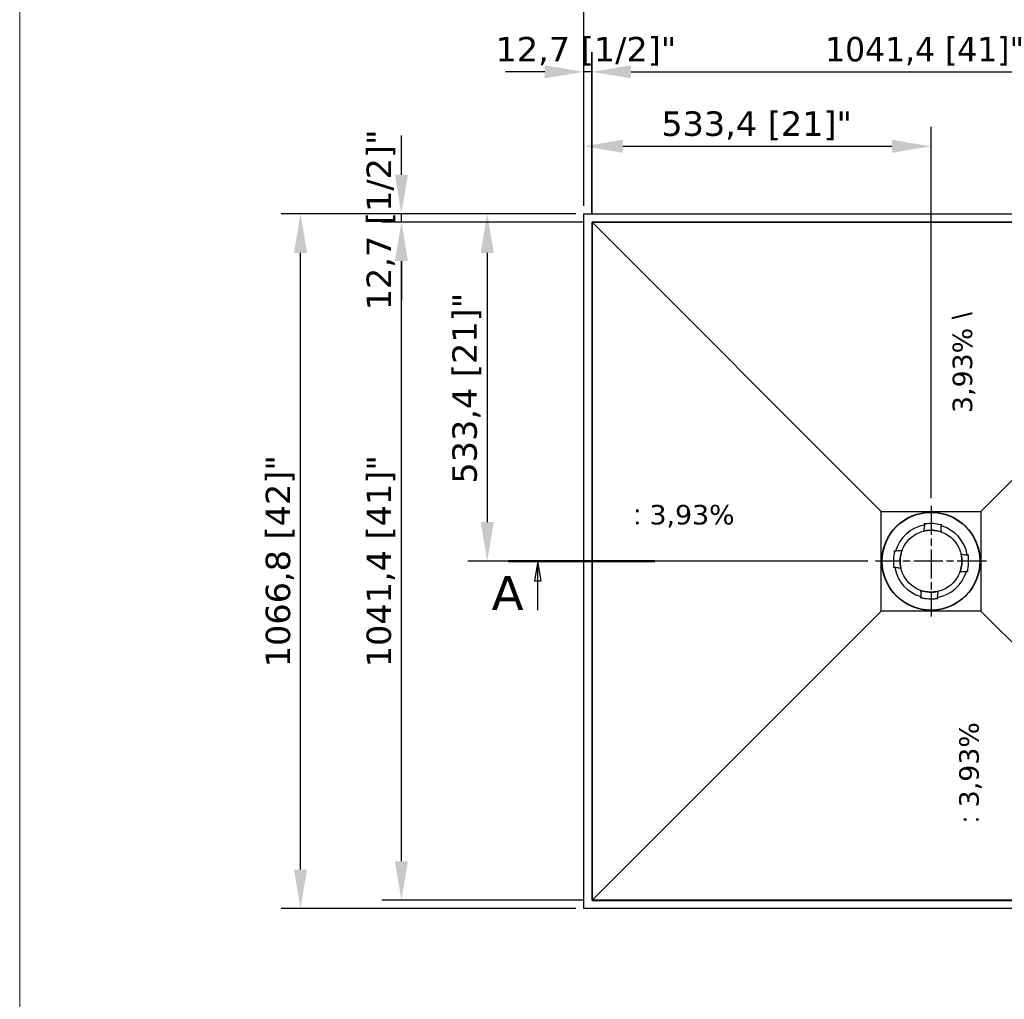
# Model space of a CAD drawing. Header units: millimetres. Extents: x -10668 to 10668, y -400 to 5820.
# Tile 18 of 28: x 400 to 2417, y 2710 to 4715. Entities that reach past the tile are written whole.
import ezdxf

# ---------------------------------------------------------------- set-up
doc = ezdxf.new("R2010")
doc.units = ezdxf.units.MM
doc.header["$LTSCALE"] = 20
doc.linetypes.add('CHAIN', pattern=[0.3543, 0.2362, -0.0295, 0.0591, -0.0295])
for name, color, linetype, lineweight in [('_Sichtbarkanten', 7, 'Continuous', 25), ('Bemaßung (ISO)', 7, 'Continuous', 25), ('Mittelpunktmarkierung (ISO)', 7, 'Continuous', 25), ('Rahmen (ISO)', 7, 'Continuous', 70), ('Schnittlinie (ISO)', 7, 'CHAIN', 25), ('Symbol (ISO)', 7, 'Continuous', 25)]:
    doc.layers.add(name, color=color, linetype=linetype, lineweight=lineweight)
doc.styles.add('Bezeichnungstext (DIN)', font='verdana.ttf')
doc.styles.add('Notiztext (ISO)', font='verdana.ttf')
doc.styles.add('Pfeiltext', font='verdana.ttf')
doc.dimstyles.new('wedi USA', dxfattribs={"dimscale": 20, "dimtxt": 2.5, "dimasz": 4, "dimexe": 2, "dimexo": 0.8, "dimgap": 0.3, "dimtad": 1, "dimdec": 1, "dimrnd": 1e-08, "dimtxsty": 'Notiztext (ISO)', "dimcen": 0.09, "dimclrd": 7, "dimclre": 7, "dimclrt": 256, "dimadec": 0, "dimazin": 2, "dimtfac": 0.6, "dimtmove": 0, "dimatfit": 3, "dimfxl": 1, "dimtolj": 1, "dimlwd": -1, "dimlwe": -1, "dimarcsym": 0})

# ---------------------------------------------------------------- blocks, each defined once
blk = doc.blocks.new('Ränder wedi_Zeichnungsrahmen')
at = {"layer": 'Rahmen (ISO)', "color": 208, "lineweight": 18, "true_color": 0x400040}
blk.add_line((20, 291), (20, 6), dxfattribs=at)
blk = doc.blocks.new('2DTransSchnitt0')
at = {"layer": 'Schnittlinie (ISO)', "linetype": 'Continuous', "lineweight": 50}
for p, q in [((70.05, 180.34), (85.05, 180.34)), ((140.87, 180.34), (155.87, 180.34))]:
    blk.add_line(p, q, dxfattribs=at)
at = {"layer": 'Schnittlinie (ISO)', "linetype": 'Continuous'}
for p, q in [((73.05, 180.34), (72.7, 178.34)), ((73.05, 178.34), (73.05, 180.34)), ((73.4, 178.34), (73.05, 180.34)), ((152.87, 180.34), (152.52, 178.34)), ((152.87, 178.34), (152.87, 180.34)), ((153.22, 178.34), (152.87, 180.34)), ((72.7, 178.34), (73.4, 178.34)), ((73.05, 175.34), (73.05, 178.34)), ((152.52, 178.34), (153.22, 178.34)), ((152.87, 175.34), (152.87, 178.34))]:
    blk.add_line(p, q, dxfattribs=at)
at = {"layer": 'Schnittlinie (ISO)', "linetype": 'Continuous', "flags": 128}
for points in [[(73.4, 178.34), (73.05, 180.34), (72.7, 178.34), (73.4, 178.34)], [(153.22, 178.34), (152.87, 180.34), (152.52, 178.34), (153.22, 178.34)]]:
    blk.add_lwpolyline(points, dxfattribs=at)
at = {"layer": 'Schnittlinie (ISO)'}
for points in [[(73.4, 178.34), (73.05, 180.34), (72.7, 178.34), (73.4, 178.34)], [(153.22, 178.34), (152.87, 180.34), (152.52, 178.34), (153.22, 178.34)]]:
    blk.add_solid(points, dxfattribs=at)
at = {"layer": 'Schnittlinie (ISO)', "char_height": 3.5, "attachment_point": 7, "style": 'Bezeichnungstext (DIN)'}
for insert in [(68.32, 175.34), (154.43, 175.34)]:
    blk.add_mtext('A', dxfattribs=dict(at, insert=insert))
blk = doc.blocks.new('*D60')
at = {"layer": 'Bemaßung (ISO)', "color": 7, "transparency": 16777216}
for p, q in [((1555.2, 4334.1), (1555.2, 4648.7)), ((1572.1, 4317.1), (1572.1, 4648.7)), ((1475.2, 4608.7), (1395.2, 4608.7)), ((1572.1, 4608.7), (1555.2, 4608.7)), ((1652.1, 4608.7), (1732.1, 4608.7))]:
    blk.add_line(p, q, dxfattribs=at)
for points in [[(1475.2, 4622), (1475.2, 4595.4), (1555.2, 4608.7)], [(1652.1, 4622), (1652.1, 4595.4), (1572.1, 4608.7)]]:
    blk.add_solid(points, dxfattribs=at)
at = {"layer": 'Defpoints', "color": 0, "transparency": 16777216}
for p in [(1555.2, 4608.7), (1555.2, 4318.1), (1572.1, 4301.1)]:
    blk.add_point(p, dxfattribs=at)
at = {"layer": 'Bemaßung (ISO)', "transparency": 16777216, "insert": (1374.6, 4680.1), "char_height": 50, "attachment_point": 1, "style": 'Notiztext (ISO)'}
blk.add_mtext('\\A1;12,7 [1/2]"', dxfattribs=at)
blk = doc.blocks.new('*D61')
at = {"layer": 'Bemaßung (ISO)', "color": 7, "transparency": 16777216}
for p, q in [((1572.2, 4317.1), (1572.2, 4648.7)), ((2960.6, 4317.1), (2960.6, 4648.7)), ((1652.2, 4608.7), (2880.6, 4608.7))]:
    blk.add_line(p, q, dxfattribs=at)
for points in [[(1652.2, 4622), (1652.2, 4595.4), (1572.2, 4608.7)], [(2880.6, 4622), (2880.6, 4595.4), (2960.6, 4608.7)]]:
    blk.add_solid(points, dxfattribs=at)
at = {"layer": 'Defpoints', "color": 0, "transparency": 16777216}
for p in [(2960.6, 4608.7), (1572.2, 4301.1), (2960.6, 4301.1)]:
    blk.add_point(p, dxfattribs=at)
at = {"layer": 'Bemaßung (ISO)', "transparency": 16777216, "insert": (2049.2, 4680.1), "char_height": 50, "attachment_point": 1, "style": 'Notiztext (ISO)'}
blk.add_mtext('\\A1;1041,4 [41]"', dxfattribs=at)
blk = doc.blocks.new('*D62')
at = {"layer": 'Bemaßung (ISO)', "color": 7, "transparency": 16777216}
for p, q in [((1181.8, 4398.1), (1181.8, 4478.1)), ((1539.2, 4318.1), (1141.8, 4318.1)), ((1181.8, 4301.1), (1181.8, 4318.1)), ((1556.1, 4301.1), (1141.8, 4301.1)), ((1181.8, 4221.1), (1181.8, 4141.1))]:
    blk.add_line(p, q, dxfattribs=at)
for points in [[(1168.5, 4398.1), (1195.2, 4398.1), (1181.8, 4318.1)], [(1168.5, 4221.1), (1195.2, 4221.1), (1181.8, 4301.1)]]:
    blk.add_solid(points, dxfattribs=at)
at = {"layer": 'Defpoints', "color": 0, "transparency": 16777216}
for p in [(1181.8, 4318.1), (1555.2, 4318.1), (1572.1, 4301.1)]:
    blk.add_point(p, dxfattribs=at)
at = {"layer": 'Bemaßung (ISO)', "transparency": 16777216, "insert": (1110.4, 4120.5), "char_height": 50, "attachment_point": 1, "rotation": 90, "style": 'Notiztext (ISO)'}
blk.add_mtext('\\A1;12,7 [1/2]"', dxfattribs=at)
blk = doc.blocks.new('*D63')
at = {"layer": 'Bemaßung (ISO)', "color": 7, "transparency": 16777216}
for p, q in [((1556.2, 4301.1), (1141.8, 4301.1)), ((1181.8, 2992.6), (1181.8, 4221.1)), ((1556.2, 2912.6), (1141.8, 2912.6))]:
    blk.add_line(p, q, dxfattribs=at)
for points in [[(1168.5, 4221.1), (1195.2, 4221.1), (1181.8, 4301.1)], [(1168.5, 2992.6), (1195.2, 2992.6), (1181.8, 2912.6)]]:
    blk.add_solid(points, dxfattribs=at)
at = {"layer": 'Defpoints', "color": 0, "transparency": 16777216}
for p in [(1181.8, 4301.1), (1572.2, 4301.1), (1572.2, 2912.6)]:
    blk.add_point(p, dxfattribs=at)
at = {"layer": 'Bemaßung (ISO)', "transparency": 16777216, "insert": (1110.4, 3389.7), "char_height": 50, "attachment_point": 1, "rotation": 90, "style": 'Notiztext (ISO)'}
blk.add_mtext('\\A1;1041,4 [41]"', dxfattribs=at)
blk = doc.blocks.new('*D64')
at = {"layer": 'Bemaßung (ISO)', "color": 7, "transparency": 16777216}
for p, q in [((1555.2, 4334.1), (1555.2, 4820)), ((2977.6, 4334.1), (2977.6, 4820)), ((1635.2, 4780), (2897.6, 4780))]:
    blk.add_line(p, q, dxfattribs=at)
for points in [[(1635.2, 4793.3), (1635.2, 4766.7), (1555.2, 4780)], [(2897.6, 4793.3), (2897.6, 4766.7), (2977.6, 4780)]]:
    blk.add_solid(points, dxfattribs=at)
at = {"layer": 'Defpoints', "color": 0, "transparency": 16777216}
for p in [(2977.6, 4780), (1555.2, 4318.1), (2977.6, 4318.1)]:
    blk.add_point(p, dxfattribs=at)
at = {"layer": 'Bemaßung (ISO)', "transparency": 16777216, "insert": (2049.2, 4851.4), "char_height": 50, "attachment_point": 1, "style": 'Notiztext (ISO)'}
blk.add_mtext('\\A1;1066,8 [42]"', dxfattribs=at)
blk = doc.blocks.new('*D65')
at = {"layer": 'Bemaßung (ISO)', "color": 7, "transparency": 16777216}
for p, q in [((1539.2, 4318.1), (935.2, 4318.1)), ((975.2, 2975.7), (975.2, 4238.1)), ((1539.2, 2895.7), (935.2, 2895.7))]:
    blk.add_line(p, q, dxfattribs=at)
for points in [[(961.9, 4238.1), (988.5, 4238.1), (975.2, 4318.1)], [(961.9, 2975.7), (988.5, 2975.7), (975.2, 2895.7)]]:
    blk.add_solid(points, dxfattribs=at)
at = {"layer": 'Defpoints', "color": 0, "transparency": 16777216}
for p in [(975.2, 4318.1), (1555.2, 4318.1), (1555.2, 2895.7)]:
    blk.add_point(p, dxfattribs=at)
at = {"layer": 'Bemaßung (ISO)', "transparency": 16777216, "insert": (903.8, 3389.7), "char_height": 50, "attachment_point": 1, "rotation": 90, "style": 'Notiztext (ISO)'}
blk.add_mtext('\\A1;1066,8 [42]"', dxfattribs=at)
blk = doc.blocks.new('*D66')
at = {"layer": 'Bemaßung (ISO)', "color": 7, "transparency": 16777216}
for p, q in [((1555.2, 4334.1), (1555.2, 4496.2)), ((2266.4, 3736.2), (2266.4, 4496.2)), ((1635.2, 4456.2), (2186.4, 4456.2))]:
    blk.add_line(p, q, dxfattribs=at)
for points in [[(1635.2, 4469.6), (1635.2, 4442.9), (1555.2, 4456.2)], [(2186.4, 4469.6), (2186.4, 4442.9), (2266.4, 4456.2)]]:
    blk.add_solid(points, dxfattribs=at)
at = {"layer": 'Defpoints', "color": 0, "transparency": 16777216}
for p in [(2266.4, 4456.2), (1555.2, 4318.1), (2266.4, 3720.2)]:
    blk.add_point(p, dxfattribs=at)
at = {"layer": 'Bemaßung (ISO)', "transparency": 16777216, "insert": (1714, 4527.6), "char_height": 50, "attachment_point": 1, "style": 'Notiztext (ISO)'}
blk.add_mtext('\\A1;533,4 [21]"', dxfattribs=at)
blk = doc.blocks.new('*D67')
at = {"layer": 'Bemaßung (ISO)', "color": 7, "transparency": 16777216}
for p, q in [((1539.2, 4318.1), (1317.5, 4318.1)), ((1357.5, 4238.1), (1357.5, 3686.9)), ((2137.1, 3606.9), (1317.5, 3606.9))]:
    blk.add_line(p, q, dxfattribs=at)
for points in [[(1344.2, 4238.1), (1370.9, 4238.1), (1357.5, 4318.1)], [(1344.2, 3686.9), (1370.9, 3686.9), (1357.5, 3606.9)]]:
    blk.add_solid(points, dxfattribs=at)
at = {"layer": 'Defpoints', "color": 0, "transparency": 16777216}
for p in [(1555.2, 4318.1), (1357.5, 3606.9), (2153.1, 3606.9)]:
    blk.add_point(p, dxfattribs=at)
at = {"layer": 'Bemaßung (ISO)', "transparency": 16777216, "insert": (1286.1, 3765.6), "char_height": 50, "attachment_point": 1, "rotation": 90, "style": 'Notiztext (ISO)'}
blk.add_mtext('\\A1;533,4 [21]"', dxfattribs=at)

msp = doc.modelspace()

# ---------------------------------------------------------------- linework, layer by layer
at = {"layer": '_Sichtbarkanten'}
for p, q in [((1555.19, 4318.05), (2977.59, 4318.05)), ((1555.19, 2895.65), (1555.19, 4318.05)), ((2960.65, 4301.12), (1572.12, 4301.12)), ((1572.12, 4301.12), (1572.12, 2912.59)), ((1572.15, 4301.09), (2960.62, 4301.09)), ((1572.15, 2912.62), (1572.15, 4301.09)), ((1572.15, 4301.09), (2164.42, 3708.82)), ((2960.62, 4301.09), (2368.35, 3708.82)), ((2164.42, 3708.82), (2368.35, 3708.82)), ((2164.42, 3504.88), (2164.42, 3708.82)), ((2368.35, 3708.82), (2368.35, 3504.88)), ((2253.65, 3684.27), (2253.6, 3684.58)), ((2253.86, 3682.96), (2253.65, 3684.27)), ((2253.86, 3682.96), (2253.86, 3682.96)), ((2253.87, 3682.94), (2253.88, 3682.85)), ((2287.2, 3681.1), (2287.17, 3681.01)), ((2287.56, 3682.4), (2287.2, 3681.12)), ((2287.2, 3681.12), (2287.2, 3681.12)), ((2287.64, 3682.7), (2287.56, 3682.4)), ((2251.84, 3668.5), (2251.84, 3668.51)), ((2287.63, 3666.52), (2287.63, 3666.53)), ((2190.54, 3628.11), (2190.84, 3628.03)), ((2190.84, 3628.03), (2192.12, 3627.67)), ((2192.12, 3627.67), (2192.12, 3627.67)), ((2192.14, 3627.66), (2192.23, 3627.64)), ((2206.71, 3628.09), (2206.7, 3628.09)), ((2328.03, 3621.4), (2328.04, 3621.4)), ((2342.47, 3619.37), (2342.38, 3619.36)), ((2342.49, 3619.37), (2343.81, 3619.59)), ((2342.49, 3619.37), (2342.49, 3619.37)), ((2343.81, 3619.59), (2344.11, 3619.64)), ((2188.97, 3594.11), (2188.66, 3594.06)), ((2190.28, 3594.33), (2188.97, 3594.11)), ((2190.28, 3594.33), (2190.28, 3594.33)), ((2190.3, 3594.33), (2190.39, 3594.35)), ((2204.74, 3592.3), (2204.73, 3592.3)), ((2326.06, 3585.61), (2326.07, 3585.61)), ((2340.63, 3586.04), (2340.54, 3586.07)), ((2340.65, 3586.04), (2340.65, 3586.04)), ((2341.94, 3585.68), (2340.65, 3586.04)), ((2342.23, 3585.59), (2341.94, 3585.68)), ((2245.13, 3531.01), (2245.21, 3531.3)), ((2245.15, 3547.18), (2245.14, 3547.17)), ((2245.21, 3531.3), (2245.57, 3532.59)), ((2245.57, 3532.59), (2245.57, 3532.59)), ((2245.58, 3532.61), (2245.6, 3532.69)), ((2278.9, 3530.77), (2278.89, 3530.86)), ((2278.91, 3530.75), (2278.91, 3530.75)), ((2278.91, 3530.75), (2279.12, 3529.43)), ((2279.12, 3529.43), (2279.17, 3529.13)), ((2280.94, 3545.21), (2280.94, 3545.2)), ((1572.15, 2912.62), (2164.42, 3504.88)), ((2368.35, 3504.88), (2164.42, 3504.88)), ((2960.62, 2912.62), (2368.35, 3504.88)), ((1572.12, 2912.59), (2960.65, 2912.59)), ((2960.62, 2912.62), (1572.15, 2912.62)), ((2977.59, 2895.65), (1555.19, 2895.65))]:
    msp.add_line(p, q, dxfattribs=at)
for radius in [100.67, 99.98, 63.33]:
    msp.add_circle((2266.39, 3606.85), radius, dxfattribs=at)
for radius, start, end in [(75.33, 99.74428, 163.94267), (63.35, 70.40828, 103.27867), (77.13, 74.34347, 99.34347), (77.12, 74.82275, 98.8642), (75.33, 9.74428, 73.94267), (77.13, 164.34347, 189.34347), (77.12, 164.82292, 188.86403), (63.35, 160.40828, 193.27867), (63.35, 340.40828, 13.27867), (77.13, 344.34347, 9.34347), (77.12, 344.82292, 8.86403), (75.33, 189.74428, 253.94267), (75.33, 279.74428, 343.94267), (63.35, 250.40828, 283.27867), (77.13, 254.34347, 279.34347), (77.12, 254.82292, 278.86403)]:
    msp.add_arc((2266.39, 3606.85), radius, start, end, dxfattribs=at)
for centre, major_axis, start_param, end_param in [((2253.78, 3682.15), (0.099, 0.693), 4.7614689, 6.2676717), ((2287.19, 3680.31), (0.022, -0.699), 3.1571461, 4.6633099), ((2192.93, 3627.66), (0.699, 0.022), 3.1571669, 4.6633099), ((2341.69, 3619.45), (0.693, -0.099), 4.7614689, 6.2676616), ((2191.09, 3594.25), (0.693, -0.099), 1.6198762, 3.1260566), ((2339.85, 3586.05), (0.699, 0.022), 0.0155746, 1.5217173), ((2245.58, 3533.39), (0.022, -0.699), 0.0155742, 1.5217173), ((2278.99, 3531.55), (0.099, 0.693), 1.6198762, 3.1260689)]:
    msp.add_ellipse(centre, major_axis=major_axis, ratio=0.0050031, start_param=start_param, end_param=end_param, dxfattribs=at)
for points in [[(2251.84, 3668.51), (2252.02, 3669.8), (2252.41, 3672.53), (2253.06, 3677.06), (2253.54, 3680.42), (2253.79, 3682.19)], [(2328.04, 3621.4), (2329.33, 3621.22), (2332.06, 3620.83), (2336.59, 3620.18), (2339.96, 3619.7), (2341.72, 3619.45)], [(2204.73, 3592.3), (2203.44, 3592.49), (2200.71, 3592.88), (2196.18, 3593.52), (2192.82, 3594), (2191.05, 3594.26)], [(2280.94, 3545.2), (2280.75, 3543.91), (2280.36, 3541.18), (2279.71, 3536.65), (2279.23, 3533.28), (2278.98, 3531.52)]]:
    msp.add_open_spline(points, degree=3, dxfattribs=at)
for points, knots in [([(2253.87, 3682.94), (2253.87, 3682.94), (2253.87, 3682.94), (2253.89, 3682.94), (2253.9, 3682.94), (2253.95, 3682.95), (2254, 3682.96), (2254.11, 3682.98), (2254.18, 3683), (2254.29, 3683.01), (2254.33, 3683.02), (2254.42, 3683.03), (2254.46, 3683.04), (2254.5, 3683.05)], [-0.076634, -0.076634, -0.076634, -0.076634, -0.06673879, -0.06673879, -0.056338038, -0.056338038, -0.038045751, -0.038045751, -0.019786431, -0.019786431, -0.009644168, -0.009644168, -0.000001, -0.000001, -0.000001, -0.000001]), ([(2253.88, 3682.85), (2253.88, 3682.85), (2253.88, 3682.85), (2253.88, 3682.85), (2253.88, 3682.85), (2253.88, 3682.85)], [-0.0024546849, -0.0024546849, -0.0024546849, -0.0024546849, -0.0012389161, -0.0012389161, 0, 0, 0, 0]), ([(2253.88, 3682.85), (2253.89, 3682.85), (2253.89, 3682.84), (2253.91, 3682.83), (2253.92, 3682.82), (2253.96, 3682.79), (2254, 3682.75), (2254.11, 3682.66), (2254.17, 3682.6), (2254.32, 3682.47), (2254.41, 3682.39), (2254.5, 3682.3), (2254.5, 3682.3), (2254.5, 3682.3)], [0.000013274, 0.000013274, 0.000013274, 0.000013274, 0.008341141, 0.008341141, 0.017229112, 0.017229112, 0.036430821, 0.036430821, 0.059208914, 0.059208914, 0.085826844, 0.085826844, 0.086205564, 0.086205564, 0.086205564, 0.086205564]), ([(2286.49, 3680.54), (2286.49, 3680.54), (2286.5, 3680.54), (2286.59, 3680.61), (2286.69, 3680.68), (2286.86, 3680.8), (2286.93, 3680.85), (2287.04, 3680.93), (2287.09, 3680.96), (2287.13, 3680.99), (2287.15, 3681), (2287.16, 3681.01), (2287.17, 3681.01), (2287.17, 3681.01)], [-0.000381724, -0.000381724, -0.000381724, -0.000381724, 0, 0, 0.026828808, 0.026828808, 0.049787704, 0.049787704, 0.069141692, 0.069141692, 0.078100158, 0.078100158, 0.086492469, 0.086492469, 0.086492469, 0.086492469]), ([(2286.58, 3681.28), (2286.62, 3681.27), (2286.66, 3681.26), (2286.74, 3681.23), (2286.78, 3681.22), (2286.9, 3681.19), (2286.96, 3681.17), (2287.07, 3681.14), (2287.12, 3681.13), (2287.16, 3681.11), (2287.18, 3681.11), (2287.19, 3681.1), (2287.2, 3681.1), (2287.2, 3681.1)], [-0.076650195, -0.076650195, -0.076650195, -0.076650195, -0.066953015, -0.066953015, -0.056752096, -0.056752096, -0.038484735, -0.038484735, -0.020190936, -0.020190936, -0.009844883, -0.009844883, 0, 0, 0, 0]), ([(2287.17, 3681.01), (2287.17, 3681.01), (2287.17, 3681.01), (2287.17, 3681.01), (2287.17, 3681.01), (2287.17, 3681.01)], [-0.0025081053, -0.0025081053, -0.0025081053, -0.0025081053, -0.001265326, -0.001265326, -0.0000514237, -0.0000514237, -0.0000514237, -0.0000514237]), ([(2191.96, 3627.04), (2191.97, 3627.08), (2191.98, 3627.13), (2192.01, 3627.21), (2192.02, 3627.25), (2192.05, 3627.37), (2192.07, 3627.43), (2192.1, 3627.54), (2192.11, 3627.58), (2192.13, 3627.63), (2192.13, 3627.64), (2192.14, 3627.66), (2192.14, 3627.66), (2192.14, 3627.66)], [-0.075999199, -0.075999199, -0.075999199, -0.075999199, -0.066131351, -0.066131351, -0.055795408, -0.055795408, -0.037782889, -0.037782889, -0.01981545, -0.01981545, -0.009674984, -0.009674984, 0, 0, 0, 0]), ([(2192.23, 3627.64), (2192.23, 3627.64), (2192.23, 3627.64), (2192.23, 3627.64), (2192.23, 3627.64), (2192.23, 3627.64)], [-0.002286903, -0.002286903, -0.002286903, -0.002286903, -0.0011529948, -0.0011529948, -0.0000457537, -0.0000457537, -0.0000457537, -0.0000457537]), ([(2192.71, 3626.99), (2192.71, 3626.99), (2192.71, 3627), (2192.64, 3627.09), (2192.57, 3627.18), (2192.45, 3627.33), (2192.39, 3627.4), (2192.31, 3627.51), (2192.28, 3627.56), (2192.25, 3627.6), (2192.24, 3627.61), (2192.23, 3627.63), (2192.23, 3627.63), (2192.23, 3627.64)], [-0.000376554, -0.000376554, -0.000376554, -0.000376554, 0, 0, 0.025707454, 0.025707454, 0.048259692, 0.048259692, 0.067659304, 0.067659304, 0.076655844, 0.076655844, 0.085096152, 0.085096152, 0.085096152, 0.085096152]), ([(2342.38, 3619.36), (2342.38, 3619.35), (2342.38, 3619.35), (2342.37, 3619.33), (2342.36, 3619.32), (2342.32, 3619.28), (2342.28, 3619.24), (2342.19, 3619.14), (2342.13, 3619.08), (2341.99, 3618.94), (2341.91, 3618.85), (2341.83, 3618.77), (2341.83, 3618.77), (2341.83, 3618.77)], [0.000009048, 0.000009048, 0.000009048, 0.000009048, 0.008391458, 0.008391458, 0.017324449, 0.017324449, 0.036587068, 0.036587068, 0.05897971, 0.05897971, 0.08450589, 0.08450589, 0.08487978, 0.08487978, 0.08487978, 0.08487978]), ([(2342.38, 3619.36), (2342.38, 3619.36), (2342.38, 3619.36), (2342.38, 3619.36), (2342.38, 3619.36), (2342.38, 3619.36)], [-0.0022386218, -0.0022386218, -0.0022386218, -0.0022386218, -0.0011303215, -0.0011303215, 0, 0, 0, 0]), ([(2342.47, 3619.37), (2342.47, 3619.37), (2342.47, 3619.37), (2342.48, 3619.35), (2342.48, 3619.34), (2342.49, 3619.29), (2342.5, 3619.24), (2342.52, 3619.13), (2342.53, 3619.07), (2342.55, 3618.95), (2342.56, 3618.91), (2342.57, 3618.82), (2342.58, 3618.78), (2342.58, 3618.73)], [-0.076023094, -0.076023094, -0.076023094, -0.076023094, -0.066379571, -0.066379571, -0.056273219, -0.056273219, -0.038303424, -0.038303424, -0.020284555, -0.020284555, -0.009907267, -0.009907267, -0.000001, -0.000001, -0.000001, -0.000001]), ([(2190.3, 3594.33), (2190.3, 3594.33), (2190.3, 3594.34), (2190.3, 3594.35), (2190.29, 3594.37), (2190.28, 3594.41), (2190.28, 3594.46), (2190.26, 3594.57), (2190.24, 3594.64), (2190.22, 3594.75), (2190.22, 3594.79), (2190.2, 3594.88), (2190.2, 3594.93), (2190.19, 3594.97)], [-0.076023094, -0.076023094, -0.076023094, -0.076023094, -0.066379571, -0.066379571, -0.056273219, -0.056273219, -0.038303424, -0.038303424, -0.020284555, -0.020284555, -0.009907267, -0.009907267, -0.000001, -0.000001, -0.000001, -0.000001]), ([(2190.39, 3594.35), (2190.39, 3594.35), (2190.4, 3594.36), (2190.41, 3594.37), (2190.42, 3594.38), (2190.45, 3594.42), (2190.49, 3594.46), (2190.58, 3594.56), (2190.64, 3594.62), (2190.78, 3594.77), (2190.86, 3594.85), (2190.94, 3594.93), (2190.94, 3594.93), (2190.94, 3594.93)], [0.000009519, 0.000009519, 0.000009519, 0.000009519, 0.008391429, 0.008391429, 0.017324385, 0.017324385, 0.036586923, 0.036586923, 0.058979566, 0.058979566, 0.084505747, 0.084505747, 0.084879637, 0.084879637, 0.084879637, 0.084879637]), ([(2190.39, 3594.35), (2190.39, 3594.35), (2190.39, 3594.35), (2190.39, 3594.35), (2190.39, 3594.35), (2190.39, 3594.35)], [-0.0022392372, -0.0022392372, -0.0022392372, -0.0022392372, -0.0011303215, -0.0011303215, 0, 0, 0, 0]), ([(2340.06, 3586.71), (2340.06, 3586.71), (2340.07, 3586.71), (2340.14, 3586.62), (2340.21, 3586.53), (2340.33, 3586.37), (2340.38, 3586.3), (2340.46, 3586.19), (2340.49, 3586.15), (2340.52, 3586.1), (2340.53, 3586.09), (2340.54, 3586.08), (2340.54, 3586.07), (2340.54, 3586.07)], [-0.000376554, -0.000376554, -0.000376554, -0.000376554, 0, 0, 0.025707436, 0.025707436, 0.048259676, 0.048259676, 0.067659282, 0.067659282, 0.076655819, 0.076655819, 0.085096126, 0.085096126, 0.085096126, 0.085096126]), ([(2340.54, 3586.07), (2340.54, 3586.07), (2340.54, 3586.07), (2340.54, 3586.07), (2340.54, 3586.07), (2340.54, 3586.07)], [-0.0022869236, -0.0022869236, -0.0022869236, -0.0022869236, -0.0011529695, -0.0011529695, -0.0000457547, -0.0000457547, -0.0000457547, -0.0000457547]), ([(2340.81, 3586.66), (2340.8, 3586.62), (2340.79, 3586.58), (2340.77, 3586.49), (2340.76, 3586.45), (2340.72, 3586.34), (2340.71, 3586.27), (2340.67, 3586.17), (2340.66, 3586.12), (2340.64, 3586.08), (2340.64, 3586.06), (2340.63, 3586.05), (2340.63, 3586.04), (2340.63, 3586.04)], [-0.075999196, -0.075999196, -0.075999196, -0.075999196, -0.066127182, -0.066127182, -0.055786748, -0.055786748, -0.037774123, -0.037774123, -0.019807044, -0.019807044, -0.009670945, -0.009670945, 0, 0, 0, 0]), ([(2246.2, 3532.42), (2246.15, 3532.44), (2246.11, 3532.45), (2246.03, 3532.47), (2245.98, 3532.48), (2245.87, 3532.51), (2245.81, 3532.53), (2245.7, 3532.57), (2245.66, 3532.58), (2245.61, 3532.59), (2245.6, 3532.6), (2245.58, 3532.6), (2245.58, 3532.61), (2245.58, 3532.61)], [-0.07599917, -0.07599917, -0.07599917, -0.07599917, -0.066095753, -0.066095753, -0.055721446, -0.055721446, -0.037708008, -0.037708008, -0.019743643, -0.019743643, -0.009640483, -0.009640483, 0, 0, 0, 0]), ([(2246.24, 3533.18), (2246.24, 3533.17), (2246.24, 3533.17), (2246.15, 3533.1), (2246.06, 3533.03), (2245.9, 3532.91), (2245.83, 3532.86), (2245.72, 3532.78), (2245.68, 3532.74), (2245.64, 3532.71), (2245.63, 3532.71), (2245.61, 3532.7), (2245.6, 3532.69), (2245.6, 3532.69)], [-0.000376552, -0.000376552, -0.000376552, -0.000376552, 0, 0, 0.025707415, 0.025707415, 0.048259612, 0.048259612, 0.06765919, 0.06765919, 0.076655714, 0.076655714, 0.085096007, 0.085096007, 0.085096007, 0.085096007]), ([(2245.6, 3532.69), (2245.6, 3532.69), (2245.6, 3532.69), (2245.6, 3532.69), (2245.6, 3532.69), (2245.6, 3532.69)], [-0.0022869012, -0.0022869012, -0.0022869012, -0.0022869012, -0.0011530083, -0.0011530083, -0.0000457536, -0.0000457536, -0.0000457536, -0.0000457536]), ([(2278.9, 3530.77), (2278.91, 3530.77), (2278.9, 3530.77), (2278.88, 3530.76), (2278.87, 3530.76), (2278.82, 3530.75), (2278.78, 3530.74), (2278.67, 3530.72), (2278.6, 3530.71), (2278.49, 3530.69), (2278.44, 3530.68), (2278.36, 3530.67), (2278.31, 3530.66), (2278.27, 3530.66)], [-0.076023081, -0.076023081, -0.076023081, -0.076023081, -0.066351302, -0.066351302, -0.056214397, -0.056214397, -0.038242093, -0.038242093, -0.020223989, -0.020223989, -0.009878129, -0.009878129, -0.000001, -0.000001, -0.000001, -0.000001]), ([(2278.89, 3530.86), (2278.89, 3530.86), (2278.88, 3530.86), (2278.87, 3530.87), (2278.86, 3530.88), (2278.82, 3530.92), (2278.78, 3530.95), (2278.68, 3531.05), (2278.61, 3531.11), (2278.47, 3531.24), (2278.39, 3531.32), (2278.31, 3531.4), (2278.31, 3531.41), (2278.3, 3531.41)], [0.000009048, 0.000009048, 0.000009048, 0.000009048, 0.008391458, 0.008391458, 0.017324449, 0.017324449, 0.036587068, 0.036587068, 0.05897971, 0.05897971, 0.084505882, 0.084505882, 0.084879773, 0.084879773, 0.084879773, 0.084879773]), ([(2278.89, 3530.86), (2278.89, 3530.86), (2278.89, 3530.86), (2278.89, 3530.86), (2278.89, 3530.86), (2278.89, 3530.86)], [-0.0022386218, -0.0022386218, -0.0022386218, -0.0022386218, -0.0011303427, -0.0011303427, 0, 0, 0, 0])]:
    msp.add_open_spline(points, degree=3, knots=knots, dxfattribs=at)
for points in [[(2287.63, 3666.53), (2287.43, 3672.8), (2287.19, 3680.34)], [(2206.7, 3628.09), (2200.44, 3627.89), (2192.89, 3627.65)], [(2326.07, 3585.61), (2332.33, 3585.81), (2339.88, 3586.05)], [(2245.14, 3547.17), (2245.34, 3540.91), (2245.58, 3533.36)]]:
    msp.add_rational_spline(points, [1.21561557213, 1.13881668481, 1.05643602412], degree=2, dxfattribs=at)
at = {"layer": 'Mittelpunktmarkierung (ISO)', "linetype": 'CHAIN', "ltscale": 12.593609}
for p, q in [((2266.39, 3720.19), (2266.39, 3493.52)), ((2379.72, 3606.85), (2153.05, 3606.85))]:
    msp.add_line(p, q, dxfattribs=at)

# ---------------------------------------------------------------- block references
at = {"xscale": 20, "yscale": 20, "zscale": 20}
msp.add_blockref('Ränder wedi_Zeichnungsrahmen', (0, 0), dxfattribs=at)
at = {"layer": 'Schnittlinie (ISO)', "xscale": 20, "yscale": 20, "zscale": 20}
msp.add_blockref('2DTransSchnitt0', (0, 0), dxfattribs=at)

# ---------------------------------------------------------------- texts
at = {"layer": 'Symbol (ISO)', "char_height": 40, "attachment_point": 1, "rotation": 90, "style": 'Pfeiltext'}
for s, insert, width in [('\\fVerdana|b0|i0;\\H40.0000;3,93% \\fAIGDT|b0|i0;\\H40.0000;\\\\', (2310.7, 3910.18), 346.6643), ('\\fAIGDT|b0|i0;\\H40.0000;:\\fVerdana|b0|i0;\\H40.0000; 3,93%', (2324.17, 3070.66), 280.1408)]:
    msp.add_mtext(s, dxfattribs=dict(at, insert=insert, width=width))
at = {"layer": 'Symbol (ISO)', "insert": (1657.55, 3722.08), "char_height": 40, "width": 349.6894, "attachment_point": 1, "style": 'Pfeiltext'}
msp.add_mtext('\\fAIGDT|b0|i0;\\H40.0000;:\\fVerdana|b0|i0;\\H40.0000; 3,93%', dxfattribs=at)

# ---------------------------------------------------------------- dimensions: what is measured, and where the dimension line sits
at = {"layer": 'Bemaßung (ISO)', "color": 7}
for base, p1, p2, angle, override, picture, middle in [((2977.59, 4779.99), (1555.19, 4318.05), (2977.59, 4318.05), 180, {"dimgap": 0.3, "dimdec": 1, "dimlfac": 0.75, "dimtol": 0, "dimlim": 0, "dimtp": 0, "dimtm": 0, "dimtdec": 2, "dimtofl": 0, "dimatfit": 1}, '*D64', (2266.39, 4779.99)), ((1555.19, 4608.7), (1572.12, 4301.12), (1555.19, 4318.05), 180, {"dimgap": 0.3, "dimdec": 1, "dimlfac": 0.75, "dimtol": 0, "dimlim": 0, "dimtp": 0, "dimtm": 0, "dimtdec": 2, "dimtofl": 1, "dimatfit": 1}, '*D60', (1563.65, 4608.7)), ((2960.62, 4608.7), (1572.15, 4301.09), (2960.62, 4301.09), 180, {"dimgap": 0.3, "dimdec": 1, "dimlfac": 0.75, "dimtol": 0, "dimlim": 0, "dimtp": 0, "dimtm": 0, "dimtdec": 2, "dimtofl": 0, "dimatfit": 1}, '*D61', (2266.39, 4608.7)), ((1181.83, 4318.05), (1572.12, 4301.12), (1555.19, 4318.05), 90, {"dimgap": 0.3, "dimdec": 1, "dimlfac": 0.75, "dimtol": 0, "dimlim": 0, "dimtp": 0, "dimtm": 0, "dimtdec": 2, "dimtofl": 1, "dimatfit": 1}, '*D62', (1181.83, 4309.59)), ((975.19, 4318.05), (1555.19, 2895.65), (1555.19, 4318.05), 90, {"dimgap": 0.3, "dimdec": 1, "dimlfac": 0.75, "dimtol": 0, "dimlim": 0, "dimtp": 0, "dimtm": 0, "dimtdec": 2, "dimtofl": 0, "dimatfit": 1}, '*D65', (975.19, 3606.85)), ((1357.54, 3606.85), (1555.19, 4318.05), (2153.05, 3606.85), 270, {"dimgap": 0.3, "dimdec": 1, "dimlfac": 0.75, "dimtol": 0, "dimlim": 0, "dimtp": 0, "dimtm": 0, "dimtdec": 2, "dimtofl": 0, "dimatfit": 1}, '*D67', (1357.54, 3962.45)), ((1181.83, 4301.09), (1572.15, 2912.62), (1572.15, 4301.09), 90, {"dimgap": 0.3, "dimdec": 1, "dimlfac": 0.75, "dimtol": 0, "dimlim": 0, "dimtp": 0, "dimtm": 0, "dimtdec": 2, "dimtofl": 0, "dimatfit": 1}, '*D63', (1181.83, 3606.85))]:
    dim = msp.add_linear_dim(base=base, p1=p1, p2=p2, angle=angle, text='<>"', dimstyle='wedi USA', override=override, dxfattribs=at)
    dim.commit()
    dim.dimension.update_dxf_attribs({"geometry": picture, "text_midpoint": middle, "dimtype": 160})
dim = msp.add_linear_dim(base=(2266.39, 4456.24), p1=(1555.19, 4318.05), p2=(2266.39, 3720.19), text='<>"', dimstyle='wedi USA', override={"dimgap": 0.3, "dimdec": 1, "dimlfac": 0.75, "dimtol": 0, "dimlim": 0, "dimtp": 0, "dimtm": 0, "dimtdec": 2, "dimtofl": 0, "dimatfit": 1}, dxfattribs=at)
dim.commit()
dim.dimension.update_dxf_attribs({"geometry": '*D66', "text_midpoint": (1910.79, 4456.24), "dimtype": 160})

doc.saveas('drawing.dxf')
